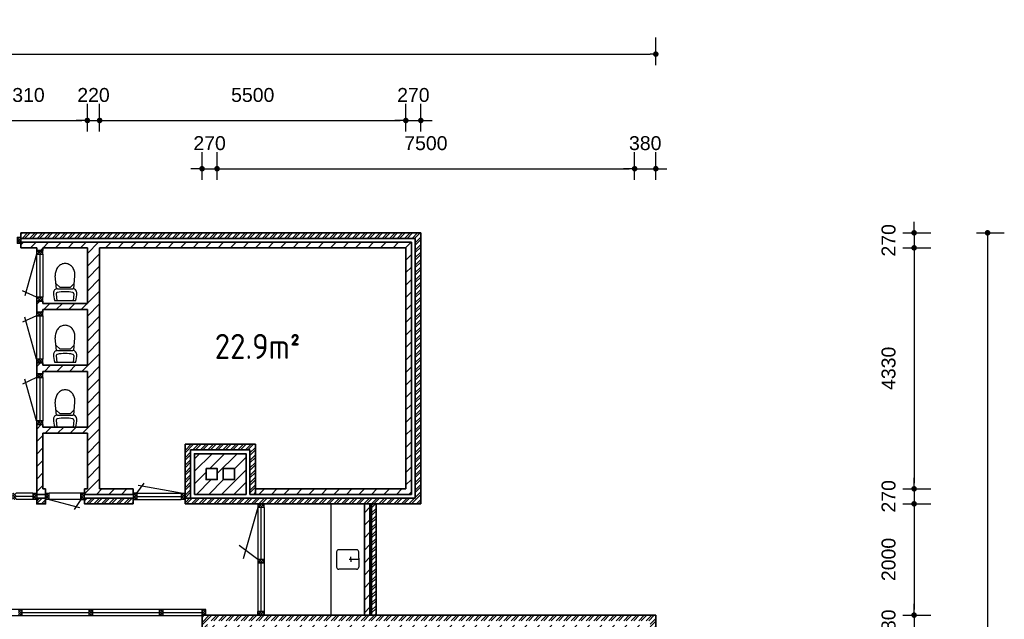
# Model space of a CAD drawing. Header units: millimetres. Extents: x -948 to 36751, y -3733 to 27939.
# Tile 5 of 5: x 19066 to 36751, y 17164 to 27939. Entities that reach past the tile are written whole.
import ezdxf

# ---------------------------------------------------------------- set-up
doc = ezdxf.new("R2010")
doc.units = ezdxf.units.MM
for name, color, linetype, lineweight in [('Arceringen', 1, 'Continuous', 13), ('Binnenwand', 2, 'Continuous', 35), ('Buitenwand', 3, 'Continuous', 35), ('Deuren Bi', 1, 'Continuous', 25), ('Kozijn Bi', 1, 'Continuous', 25), ('Kozijn Bu', 5, 'Continuous', 25), ('Maatvoering', 7, 'Continuous', 25)]:
    doc.layers.add(name, color=color, linetype=linetype, lineweight=lineweight)
doc.layers.add('Keuken', color=7, linetype='Continuous')
doc.layers.add('Sanitair', color=7, linetype='Continuous')
doc.styles.add('ISO', font='ISOCP3')
doc.styles.get("Standard").update_dxf_attribs({"font": 'ARIAL.TTF'})
doc.dimstyles.new('Ian1', dxfattribs={"dimscale": 100, "dimtxt": 2.5, "dimasz": 1, "dimexe": 3, "dimexo": 4, "dimgap": 3.3, "dimtad": 1, "dimdec": 0, "dimzin": 1, "dimdsep": 46, "dimtxsty": 'Standard', "dimblk": 'DOT', "dimcen": 1, "dimdle": 1, "dimclrd": 7, "dimclre": 7, "dimclrt": 7, "dimadec": 0, "dimazin": 0, "dimtfac": 1, "dimtdec": 0, "dimtix": 1, "dimtmove": 0, "dimatfit": 3, "dimfxl": 2, "dimfxlon": 1, "dimtolj": 1, "dimtzin": 0, "dimarcsym": 0})

# ---------------------------------------------------------------- blocks, each defined once
blk = doc.blocks.new('H741-12-')
at = {"layer": 'Sanitair', "color": 0, "linetype": 'ByBlock'}
for p, q in [((-186, 0), (186, 0)), ((-158, -125), (-147, 0)), ((158, -125), (147, 0)), ((-155, -214), (-177, -445)), ((-98, -244), (-160, -304)), ((139, -214), (-139, -214)), ((97, -244), (-98, -244)), ((97, -244), (159, -304)), ((154, -214), (176, -445))]:
    blk.add_line(p, q, dxfattribs=at)
for points in [[(-177, -445, 0.023662), (-178, -467, 0.087345)], [(-178, -467, 0.087345), (-164, -545, 0.093155), (-126, -610, 0.102751), (-67, -654, 0.110746), (-1, -669, 0.110746), (66, -654, 0.102751), (125, -610, 0.093155), (163, -545, 0.087345), (177, -467, 0.023662), (176, -445, 0.093155)]]:
    blk.add_lwpolyline(points, format="xyb", dxfattribs=at)
for centre, radius, start, end in [((-237, -143), 447, 359.9884, 18.676), ((237, -143), 447, 161.324, 180.0116), ((-139, -143), 70.9, 180, 270), ((-137, -127), 20.6, 176.8904, 258.4996), ((0, 547), 708, 258.4996, 281.5004), ((139, -143), 70.9, 270, 0), ((137, -127), 20.6, 281.5004, 3.1096)]:
    blk.add_arc(centre, radius, start, end, dxfattribs=at)
blk = doc.blocks.new('$STIJLKZ')
at = {"color": 0, "linetype": 'ByBlock'}
for p, q in [((1, 1), (0, 1)), ((0, 1), (0, 0)), ((0, 0), (1, 0)), ((1, 1), (1, 0))]:
    blk.add_line(p, q, dxfattribs=at)
at = {"color": 0, "linetype": 'ByBlock', "flags": 9}
for tag, p in [('KB', (0.02, 0.85)), ('KH', (0.02, 0.68)), ('BWH', (0.02, 0.52)), ('NGM', (0.02, 0.35)), ('KHD', (0.02, 0.18)), ('KHB', (0.02, 0.01)), ('VSB', (0.51, 0.18)), ('ATS', (0.51, 0.85)), ('ATD', (0.51, 0.68)), ('SPL', (0.51, 0.52)), ('SP', (0.51, 0.01)), ('RDS', (0.51, 0.35))]:
    blk.add_attdef(tag, p, '', height=0.136, dxfattribs=at)
blk = doc.blocks.new('$STIJLDR')
at = {"color": 0, "linetype": 'ByBlock'}
for p, q in [((1, 1), (0, 1)), ((0, 1), (0, 0)), ((0, 0), (1, 0)), ((1, 1), (1, 0))]:
    blk.add_line(p, q, dxfattribs=at)
at = {"color": 0, "linetype": 'ByBlock', "flags": 9}
for tag, p in [('ZLR', (0.02, 0.52)), ('ZLL', (0.02, 0.35)), ('KB', (0.02, 0.85)), ('KH', (0.02, 0.68)), ('BL', (0.02, 0.18)), ('NGM', (0.02, 0.01)), ('SPL', (0.51, 0.18)), ('KHD', (0.51, 0.85)), ('KHB', (0.51, 0.68)), ('ODD', (0.51, 0.52)), ('DD', (0.51, 0.35))]:
    blk.add_attdef(tag, p, '', height=0.136, dxfattribs=at)
blk = doc.blocks.new('$STIJL')
at = {"color": 0, "linetype": 'ByBlock'}
for p, q in [((1, 1), (0, 1)), ((0, 1), (0, 0)), ((0, 0), (1, 0)), ((1, 1), (1, 0))]:
    blk.add_line(p, q, dxfattribs=at)
blk = doc.blocks.new('_Dot')
at = {"color": 0, "linetype": 'ByBlock', "lineweight": -2}
blk.add_line((-0.5, 0), (-1, 0), dxfattribs=at)
at = {"color": 0, "linetype": 'ByBlock', "const_width": 0.5}
blk.add_lwpolyline([(-0.25, 0, 1), (0.25, 0, 1)], format="xyb", close=True, dxfattribs=at)
blk = doc.blocks.new('*D63')
at = {"layer": 'Defpoints', "color": 0}
for p in [(30492, 27321), (5132, 20439), (30492, 17239)]:
    blk.add_point(p, dxfattribs=at)
at = {"layer": 'Maatvoering', "color": 7, "lineweight": -2}
for p, q in [((5132, 27121), (5132, 27621)), ((30492, 27121), (30492, 27621)), ((5232, 27321), (30392, 27321))]:
    blk.add_line(p, q, dxfattribs=at)
at = {"layer": 'Maatvoering', "color": 7, "lineweight": -2, "xscale": 100, "yscale": 100, "zscale": 100, "rotation": 180}
blk.add_blockref('_Dot', (5132, 27321), dxfattribs=at)
at = {"layer": 'Maatvoering', "color": 7, "lineweight": -2, "xscale": 100, "yscale": 100, "zscale": 100}
blk.add_blockref('_Dot', (30492, 27321), dxfattribs=at)
at = {"layer": 'Maatvoering', "color": 7, "insert": (17812, 27779), "char_height": 250, "attachment_point": 5}
blk.add_mtext('\\A1;25360', dxfattribs=at)
blk = doc.blocks.new('*D71')
at = {"layer": 'Defpoints', "color": 0}
for p in [(20282, 26128), (17972, 23839), (20282, 23839)]:
    blk.add_point(p, dxfattribs=at)
at = {"layer": 'Maatvoering', "color": 7, "lineweight": -2}
for p, q in [((17972, 25928), (17972, 26428)), ((20282, 25928), (20282, 26428)), ((18072, 26128), (20182, 26128))]:
    blk.add_line(p, q, dxfattribs=at)
at = {"layer": 'Maatvoering', "color": 7, "lineweight": -2, "xscale": 100, "yscale": 100, "zscale": 100, "rotation": 180}
blk.add_blockref('_Dot', (17972, 26128), dxfattribs=at)
at = {"layer": 'Maatvoering', "color": 7, "lineweight": -2, "xscale": 100, "yscale": 100, "zscale": 100}
blk.add_blockref('_Dot', (20282, 26128), dxfattribs=at)
at = {"layer": 'Maatvoering', "color": 7, "insert": (19127, 26585), "char_height": 250, "attachment_point": 5}
blk.add_mtext('\\A1;2310', dxfattribs=at)
blk = doc.blocks.new('*D72')
at = {"layer": 'Defpoints', "color": 0}
for p in [(20502, 26128), (20282, 23839), (20502, 23839)]:
    blk.add_point(p, dxfattribs=at)
at = {"layer": 'Maatvoering', "color": 7, "lineweight": -2}
for p, q in [((20282, 25928), (20282, 26428)), ((20502, 25928), (20502, 26428)), ((20182, 26128), (20082, 26128)), ((20282, 26128), (20502, 26128)), ((20602, 26128), (20702, 26128))]:
    blk.add_line(p, q, dxfattribs=at)
at = {"layer": 'Maatvoering', "color": 7, "lineweight": -2, "xscale": 100, "yscale": 100, "zscale": 100}
blk.add_blockref('_Dot', (20282, 26128), dxfattribs=at)
at = {"layer": 'Maatvoering', "color": 7, "lineweight": -2, "xscale": 100, "yscale": 100, "zscale": 100, "rotation": 180}
blk.add_blockref('_Dot', (20502, 26128), dxfattribs=at)
at = {"layer": 'Maatvoering', "color": 7, "insert": (20392, 26585), "char_height": 250, "attachment_point": 5}
blk.add_mtext('\\A1;220', dxfattribs=at)
blk = doc.blocks.new('*D73')
at = {"layer": 'Defpoints', "color": 0}
for p in [(26002, 26128), (20502, 23839), (26002, 23839)]:
    blk.add_point(p, dxfattribs=at)
at = {"layer": 'Maatvoering', "color": 7, "lineweight": -2}
for p, q in [((20502, 25928), (20502, 26428)), ((26002, 25928), (26002, 26428)), ((20602, 26128), (25902, 26128))]:
    blk.add_line(p, q, dxfattribs=at)
at = {"layer": 'Maatvoering', "color": 7, "lineweight": -2, "xscale": 100, "yscale": 100, "zscale": 100, "rotation": 180}
blk.add_blockref('_Dot', (20502, 26128), dxfattribs=at)
at = {"layer": 'Maatvoering', "color": 7, "lineweight": -2, "xscale": 100, "yscale": 100, "zscale": 100}
blk.add_blockref('_Dot', (26002, 26128), dxfattribs=at)
at = {"layer": 'Maatvoering', "color": 7, "insert": (23252, 26585), "char_height": 250, "attachment_point": 5}
blk.add_mtext('\\A1;5500', dxfattribs=at)
blk = doc.blocks.new('*D74')
at = {"layer": 'Defpoints', "color": 0}
for p in [(26272, 26128), (26272, 24109), (26002, 23839)]:
    blk.add_point(p, dxfattribs=at)
at = {"layer": 'Maatvoering', "color": 7, "lineweight": -2}
for p, q in [((26002, 25928), (26002, 26428)), ((26272, 25928), (26272, 26428)), ((25902, 26128), (25802, 26128)), ((26002, 26128), (26272, 26128)), ((26372, 26128), (26472, 26128))]:
    blk.add_line(p, q, dxfattribs=at)
at = {"layer": 'Maatvoering', "color": 7, "lineweight": -2, "xscale": 100, "yscale": 100, "zscale": 100}
blk.add_blockref('_Dot', (26002, 26128), dxfattribs=at)
at = {"layer": 'Maatvoering', "color": 7, "lineweight": -2, "xscale": 100, "yscale": 100, "zscale": 100, "rotation": 180}
blk.add_blockref('_Dot', (26272, 26128), dxfattribs=at)
at = {"layer": 'Maatvoering', "color": 7, "insert": (26137, 26585), "char_height": 250, "attachment_point": 5}
blk.add_mtext('\\A1;270', dxfattribs=at)
blk = doc.blocks.new('*D75')
at = {"layer": 'Defpoints', "color": 0}
for p in [(22612, 25261), (22342, 17225), (22612, 16859)]:
    blk.add_point(p, dxfattribs=at)
at = {"layer": 'Maatvoering', "color": 7, "lineweight": -2}
for p, q in [((22342, 25061), (22342, 25561)), ((22612, 25061), (22612, 25561)), ((22242, 25261), (22142, 25261)), ((22342, 25261), (22612, 25261)), ((22712, 25261), (22812, 25261))]:
    blk.add_line(p, q, dxfattribs=at)
at = {"layer": 'Maatvoering', "color": 7, "lineweight": -2, "xscale": 100, "yscale": 100, "zscale": 100}
blk.add_blockref('_Dot', (22342, 25261), dxfattribs=at)
at = {"layer": 'Maatvoering', "color": 7, "lineweight": -2, "xscale": 100, "yscale": 100, "zscale": 100, "rotation": 180}
blk.add_blockref('_Dot', (22612, 25261), dxfattribs=at)
at = {"layer": 'Maatvoering', "color": 7, "insert": (22477, 25719), "char_height": 250, "attachment_point": 5}
blk.add_mtext('\\A1;270', dxfattribs=at)
blk = doc.blocks.new('*D76')
at = {"layer": 'Defpoints', "color": 0}
for p in [(30112, 25261), (22612, 16859), (30112, 16859)]:
    blk.add_point(p, dxfattribs=at)
at = {"layer": 'Maatvoering', "color": 7, "lineweight": -2}
for p, q in [((22612, 25061), (22612, 25561)), ((30112, 25061), (30112, 25561)), ((22712, 25261), (30012, 25261))]:
    blk.add_line(p, q, dxfattribs=at)
at = {"layer": 'Maatvoering', "color": 7, "lineweight": -2, "xscale": 100, "yscale": 100, "zscale": 100, "rotation": 180}
blk.add_blockref('_Dot', (22612, 25261), dxfattribs=at)
at = {"layer": 'Maatvoering', "color": 7, "lineweight": -2, "xscale": 100, "yscale": 100, "zscale": 100}
blk.add_blockref('_Dot', (30112, 25261), dxfattribs=at)
at = {"layer": 'Maatvoering', "color": 7, "insert": (26362, 25719), "char_height": 250, "attachment_point": 5}
blk.add_mtext('\\A1;7500', dxfattribs=at)
blk = doc.blocks.new('*D77')
at = {"layer": 'Defpoints', "color": 0}
for p in [(30492, 25261), (30492, 17239), (30112, 16859)]:
    blk.add_point(p, dxfattribs=at)
at = {"layer": 'Maatvoering', "color": 7, "lineweight": -2}
for p, q in [((30112, 25061), (30112, 25561)), ((30492, 25061), (30492, 25561)), ((30012, 25261), (29912, 25261)), ((30112, 25261), (30492, 25261)), ((30592, 25261), (30692, 25261))]:
    blk.add_line(p, q, dxfattribs=at)
at = {"layer": 'Maatvoering', "color": 7, "lineweight": -2, "xscale": 100, "yscale": 100, "zscale": 100}
blk.add_blockref('_Dot', (30112, 25261), dxfattribs=at)
at = {"layer": 'Maatvoering', "color": 7, "lineweight": -2, "xscale": 100, "yscale": 100, "zscale": 100, "rotation": 180}
blk.add_blockref('_Dot', (30492, 25261), dxfattribs=at)
at = {"layer": 'Maatvoering', "color": 7, "insert": (30302, 25719), "char_height": 250, "attachment_point": 5}
blk.add_mtext('\\A1;380', dxfattribs=at)
blk = doc.blocks.new('*D78')
at = {"layer": 'Defpoints', "color": 0}
for p in [(26272, 24109), (20342, 1919), (36451, 1919)]:
    blk.add_point(p, dxfattribs=at)
at = {"layer": 'Maatvoering', "color": 7, "lineweight": -2}
for p, q in [((36251, 24109), (36751, 24109)), ((36451, 24009), (36451, 2019)), ((36251, 1919), (36751, 1919))]:
    blk.add_line(p, q, dxfattribs=at)
at = {"layer": 'Maatvoering', "color": 7, "lineweight": -2, "xscale": 100, "yscale": 100, "zscale": 100}
for p, rotation in [((36451, 24109), 90), ((36451, 1919), 270)]:
    blk.add_blockref('_Dot', p, dxfattribs=dict(at, rotation=rotation))
at = {"layer": 'Maatvoering', "color": 7, "insert": (35994, 13014), "char_height": 250, "attachment_point": 5, "rotation": 90}
blk.add_mtext('\\A1;22190', dxfattribs=at)
blk = doc.blocks.new('*D79')
at = {"layer": 'Defpoints', "color": 0}
for p in [(26272, 24109), (26002, 23839), (35131, 23839)]:
    blk.add_point(p, dxfattribs=at)
at = {"layer": 'Maatvoering', "color": 7, "lineweight": -2}
for p, q in [((35131, 24209), (35131, 24309)), ((34931, 24109), (35431, 24109)), ((35131, 24109), (35131, 23839)), ((34931, 23839), (35431, 23839)), ((35131, 23739), (35131, 23639))]:
    blk.add_line(p, q, dxfattribs=at)
at = {"layer": 'Maatvoering', "color": 7, "lineweight": -2, "xscale": 100, "yscale": 100, "zscale": 100}
for p, rotation in [((35131, 24109), 270), ((35131, 23839), 90)]:
    blk.add_blockref('_Dot', p, dxfattribs=dict(at, rotation=rotation))
at = {"layer": 'Maatvoering', "color": 7, "insert": (34673, 23974), "char_height": 250, "attachment_point": 5, "rotation": 90}
blk.add_mtext('\\A1;270', dxfattribs=at)
blk = doc.blocks.new('*D80')
at = {"layer": 'Defpoints', "color": 0}
for p in [(26002, 23839), (26002, 19509), (35131, 19509)]:
    blk.add_point(p, dxfattribs=at)
at = {"layer": 'Maatvoering', "color": 7, "lineweight": -2}
for p, q in [((34931, 23839), (35431, 23839)), ((35131, 23739), (35131, 19609)), ((34931, 19509), (35431, 19509))]:
    blk.add_line(p, q, dxfattribs=at)
at = {"layer": 'Maatvoering', "color": 7, "lineweight": -2, "xscale": 100, "yscale": 100, "zscale": 100}
for p, rotation in [((35131, 23839), 90), ((35131, 19509), 270)]:
    blk.add_blockref('_Dot', p, dxfattribs=dict(at, rotation=rotation))
at = {"layer": 'Maatvoering', "color": 7, "insert": (34673, 21674), "char_height": 250, "attachment_point": 5, "rotation": 90}
blk.add_mtext('\\A1;4330', dxfattribs=at)
blk = doc.blocks.new('*D81')
at = {"layer": 'Defpoints', "color": 0}
for p in [(26002, 19509), (26272, 19239), (35131, 19239)]:
    blk.add_point(p, dxfattribs=at)
at = {"layer": 'Maatvoering', "color": 7, "lineweight": -2}
for p, q in [((35131, 19609), (35131, 19709)), ((34931, 19509), (35431, 19509)), ((35131, 19509), (35131, 19239)), ((34931, 19239), (35431, 19239)), ((35131, 19139), (35131, 19039))]:
    blk.add_line(p, q, dxfattribs=at)
at = {"layer": 'Maatvoering', "color": 7, "lineweight": -2, "xscale": 100, "yscale": 100, "zscale": 100}
for p, rotation in [((35131, 19509), 270), ((35131, 19239), 90)]:
    blk.add_blockref('_Dot', p, dxfattribs=dict(at, rotation=rotation))
at = {"layer": 'Maatvoering', "color": 7, "insert": (34673, 19374), "char_height": 250, "attachment_point": 5, "rotation": 90}
blk.add_mtext('\\A1;270', dxfattribs=at)
blk = doc.blocks.new('*D82')
at = {"layer": 'Defpoints', "color": 0}
for p in [(26272, 19239), (30492, 17239), (35131, 17239)]:
    blk.add_point(p, dxfattribs=at)
at = {"layer": 'Maatvoering', "color": 7, "lineweight": -2}
for p, q in [((34931, 19239), (35431, 19239)), ((35131, 19139), (35131, 17339)), ((34931, 17239), (35431, 17239))]:
    blk.add_line(p, q, dxfattribs=at)
at = {"layer": 'Maatvoering', "color": 7, "lineweight": -2, "xscale": 100, "yscale": 100, "zscale": 100}
for p, rotation in [((35131, 19239), 90), ((35131, 17239), 270)]:
    blk.add_blockref('_Dot', p, dxfattribs=dict(at, rotation=rotation))
at = {"layer": 'Maatvoering', "color": 7, "insert": (34673, 18239), "char_height": 250, "attachment_point": 5, "rotation": 90}
blk.add_mtext('\\A1;2000', dxfattribs=at)
blk = doc.blocks.new('*D83')
at = {"layer": 'Defpoints', "color": 0}
for p in [(30492, 17239), (30112, 16859), (35131, 16859)]:
    blk.add_point(p, dxfattribs=at)
at = {"layer": 'Maatvoering', "color": 7, "lineweight": -2}
for p, q in [((35131, 17339), (35131, 17439)), ((34931, 17239), (35431, 17239)), ((35131, 17239), (35131, 16859)), ((34931, 16859), (35431, 16859)), ((35131, 16759), (35131, 16659))]:
    blk.add_line(p, q, dxfattribs=at)
at = {"layer": 'Maatvoering', "color": 7, "lineweight": -2, "xscale": 100, "yscale": 100, "zscale": 100}
for p, rotation in [((35131, 17239), 270), ((35131, 16859), 90)]:
    blk.add_blockref('_Dot', p, dxfattribs=dict(at, rotation=rotation))
at = {"layer": 'Maatvoering', "color": 7, "insert": (34673, 17049), "char_height": 250, "attachment_point": 5, "rotation": 90}
blk.add_mtext('\\A1;380', dxfattribs=at)

msp = doc.modelspace()

# ---------------------------------------------------------------- hatches: boundary and pattern name
at = {"layer": 'Arceringen'}
h = msp.add_hatch(dxfattribs=at)
h.set_pattern_fill('ANSI32', color=256, scale=10, style=0)
h.set_pattern_definition([(45, (15281.61, 19238.52), (-67.3519, 67.3519), []), (45, (15326.51, 19238.52), (-67.3519, 67.3519), [])])
h.paths.add_polyline_path([(16461.6, 19338.5), (15381.6, 19338.5), (15381.6, 24008.5), (16744.6, 24008.5), (16744.6, 24108.5), (15281.6, 24108.5), (15281.6, 19238.5), (16461.6, 19238.5)])
h.paths.add_polyline_path([(18071.6, 19338.5), (17761.6, 19338.5), (17761.6, 19238.5), (18071.6, 19238.5)])
h.paths.add_polyline_path([(19531.6, 19338.5), (19371.6, 19338.5), (19371.6, 19316.5), (19371.6, 19238.5), (19531.6, 19238.5)], flags=16)
h.paths.add_polyline_path([(21101.6, 19338.5), (20231.6, 19338.5), (20231.6, 19238.5), (21101.6, 19238.5)])
h.paths.add_polyline_path([(23301.6, 20308.5), (22035.6, 20308.5), (22035.6, 19338.5), (22135.6, 19338.5), (22135.6, 20208.5), (23201.6, 20208.5), (23201.6, 19408.5), (23301.6, 19408.5)], flags=17)
h.paths.add_polyline_path([(26271.6, 24108.5), (19088.6, 24108.5), (19088.6, 24008.5), (26171.6, 24008.5), (26171.6, 19338.5), (22035.6, 19338.5), (22035.6, 19238.5), (26271.6, 19238.5)])
h.paths.add_polyline_path([(18254.6, 24108.5), (17578.6, 24108.5), (17578.6, 24008.5), (18254.6, 24008.5)])
h = msp.add_hatch(dxfattribs=at)
h.set_pattern_fill('ANSI31', color=256, scale=50, style=0)
h.set_pattern_definition([(45, (5311.6, 12358.52), (-112.2532, 112.2532), [])])
h.paths.add_polyline_path([(13111.6, 17724.5), (13011.6, 17724.5), (13011.6, 12558.5), (9011.6, 12558.5), (9011.6, 12358.5), (13111.6, 12358.5)])
h.paths.add_polyline_path([(13111.6, 20258.5), (5311.6, 20258.5), (5311.6, 20058.5), (5395.6, 20058.5), (13011.6, 20058.5), (13011.6, 18858.5), (13111.6, 18858.5)])
h.paths.add_polyline_path([(15551.6, 23838.5), (16744.6, 23838.5), (16744.6, 23938.5), (15451.6, 23938.5), (15451.6, 19408.5), (16461.6, 19408.5), (16461.6, 19508.5), (15551.6, 19508.5)])
h.paths.add_polyline_path([(17971.6, 23838.5), (18254.6, 23838.5), (18254.6, 23938.5), (17578.6, 23938.5), (17578.6, 23838.5), (17861.6, 23838.5), (17861.6, 19508.5), (17761.6, 19508.5), (17761.6, 19408.5), (18071.6, 19408.5), (18071.6, 19430.5), (18071.6, 19508.5), (17971.6, 19508.5)])
h.paths.add_polyline_path([(19481.6, 20508.5), (20281.6, 20508.5), (20281.6, 19508.5), (20231.6, 19508.5), (20231.6, 19408.5), (21101.6, 19408.5), (21101.6, 19508.5), (20501.6, 19508.5), (20501.6, 23838.5), (26001.6, 23838.5), (26001.6, 19508.5), (23301.6, 19508.5), (23301.6, 19408.5), (26101.6, 19408.5), (26101.6, 23938.5), (19088.6, 23938.5), (19088.6, 23838.5), (19371.6, 23838.5), (19371.6, 23793.5), (19481.6, 23793.5), (19481.6, 23838.5), (20281.6, 23838.5), (20281.6, 22838.5), (19481.6, 22838.5), (19481.6, 22883.5), (19371.6, 22883.5), (19371.6, 22683.5), (19481.6, 22683.5), (19481.6, 22728.5), (20281.6, 22728.5), (20281.6, 21728.5), (19481.6, 21728.5), (19481.6, 21773.5), (19371.6, 21773.5), (19371.6, 21573.5), (19481.6, 21573.5), (19481.6, 21618.5), (20281.6, 21618.5), (20281.6, 20618.5), (19481.6, 20618.5), (19481.6, 20663.5), (19371.6, 20663.5), (19371.6, 19408.5), (19531.6, 19408.5), (19531.6, 19508.5), (19481.6, 19508.5)])
h.paths.add_polyline_path([(23131.6, 20138.5), (22205.6, 20138.5), (22205.6, 19408.5), (23131.6, 19408.5)], flags=17)
h.paths.add_polyline_path([(22923.6, 19873.5), (22923.6, 19673.5), (22723.6, 19673.5), (22723.6, 19873.5)], flags=16)
h.paths.add_polyline_path([(22613.6, 19873.5), (22613.6, 19673.5), (22413.6, 19673.5), (22413.6, 19873.5)], flags=16)
h = msp.add_hatch(dxfattribs=at)
h.set_pattern_fill('ANSI37', color=256, scale=10, style=0)
h.set_pattern_definition([(45, (16744.606, 23916.52), (-22.45064, 22.45064), []), (135, (16744.606, 23916.52), (-22.45064, -22.45064), [])])
h.paths.add_polyline_path([(16811.6, 24030.5), (16744.6, 24030.5), (16744.6, 24008.5), (16744.6, 23916.5), (16811.6, 23916.5)])
h.paths.add_polyline_path([(17578.6, 24030.5), (17511.6, 24030.5), (17511.6, 23916.5), (17578.6, 23916.5), (17578.6, 23938.5)])
h.paths.add_polyline_path([(18321.6, 24030.5), (18254.6, 24030.5), (18254.6, 24008.5), (18254.6, 23916.5), (18321.6, 23916.5)])
h.paths.add_polyline_path([(19088.6, 24030.5), (19021.6, 24030.5), (19021.6, 23916.5), (19088.6, 23916.5), (19088.6, 23938.5)])
h = msp.add_hatch(dxfattribs=at)
h.set_pattern_fill('ANSI37', color=256, scale=10, style=0)
h.set_pattern_definition([(45, (19369.606, 20663.52), (-22.45064, 22.45064), []), (135, (19369.606, 20663.52), (-22.45064, -22.45064), [])])
h.paths.add_polyline_path([(19483.6, 23793.5), (19369.6, 23793.5), (19369.6, 23726.5), (19483.6, 23726.5)])
h.paths.add_polyline_path([(19483.6, 22950.5), (19369.6, 22950.5), (19369.6, 22883.5), (19483.6, 22883.5)])
h.paths.add_polyline_path([(19483.6, 22683.5), (19369.6, 22683.5), (19369.6, 22616.5), (19483.6, 22616.5)])
h.paths.add_polyline_path([(19483.6, 21840.5), (19369.6, 21840.5), (19369.6, 21773.5), (19483.6, 21773.5)])
h.paths.add_polyline_path([(19483.6, 21573.5), (19369.6, 21573.5), (19369.6, 21506.5), (19483.6, 21506.5)])
h.paths.add_polyline_path([(19483.6, 20730.5), (19369.6, 20730.5), (19369.6, 20663.5), (19483.6, 20663.5)])
h = msp.add_hatch(dxfattribs=at)
h.set_pattern_fill('ANSI32', color=256, scale=10, style=0)
h.set_pattern_definition([(45, (5131.61, 1918.52), (-67.35192, 67.35192), []), (45, (5176.51, 1918.52), (-67.35192, 67.35192), [])])
h.paths.add_polyline_path([(13281.6, 20438.5), (5131.6, 20438.5), (5131.6, 20058.5), (5231.6, 20058.5), (5231.6, 20338.5), (13181.6, 20338.5), (13181.6, 18858.5), (13281.6, 18858.5)])
h.paths.add_polyline_path([(5231.6, 14642.5), (5131.6, 14642.5), (5131.6, 12178.5), (5511.6, 12178.5), (5511.6, 12278.5), (5231.6, 12278.5)])
h.paths.add_polyline_path([(13281.6, 17724.5), (13181.6, 17724.5), (13181.6, 12278.5), (9011.6, 12278.5), (9011.6, 12178.5), (13281.6, 12178.5)])
h.paths.add_polyline_path([(25467.6, 19238.5), (25387.6, 19238.5), (25387.6, 17238.5), (25467.6, 17238.5)])
h.paths.add_polyline_path([(30491.6, 17238.5), (22341.6, 17238.5), (22341.6, 17224.5), (22341.6, 11798.4), (22441.6, 11798.4), (22441.6, 17138.5), (30391.6, 17138.5), (30391.6, 12858.5), (30491.6, 12858.5)])
h.paths.add_polyline_path([(30491.6, 9358.5), (30391.6, 9358.5), (30391.6, 9078.5), (28027.6, 9078.5), (28027.6, 8978.5), (30491.6, 8978.5)])
h.paths.add_polyline_path([(22441.6, 10664.4), (22341.6, 10664.4), (22341.6, 8978.5), (22611.6, 8978.5), (22611.6, 9078.5), (22441.6, 9078.5)])
h.paths.add_polyline_path([(20341.6, 10178.5), (18160.1, 10178.5), (18160.1, 10078.5), (20241.6, 10078.5), (20241.6, 5798.5), (20341.6, 5798.5)])
h.paths.add_polyline_path([(17026.1, 10178.5), (14995.6, 10178.5), (14995.6, 10078.5), (17026.1, 10078.5)])
h.paths.add_polyline_path([(13861.6, 10178.5), (12081.6, 10178.5), (12081.6, 1918.5), (12461.6, 1918.5), (12461.6, 2018.5), (12181.6, 2018.5), (12181.6, 10078.5), (13861.6, 10078.5)])
h.paths.add_polyline_path([(20341.6, 2298.5), (20241.6, 2298.5), (20241.6, 2018.5), (17877.6, 2018.5), (17877.6, 1918.5), (20341.6, 1918.5)])
h = msp.add_hatch(dxfattribs=at)
h.set_pattern_fill('ANSI37', color=256, scale=10, style=0)
h.set_pattern_definition([(45, (16461.606, 19316.52), (-22.45064, 22.45064), []), (135, (16461.606, 19316.52), (-22.45064, -22.45064), [])])
h.paths.add_polyline_path([(22035.6, 19430.5), (21968.6, 19430.5), (21968.6, 19316.5), (22035.6, 19316.5)])
h.paths.add_polyline_path([(21168.6, 19430.5), (21101.6, 19430.5), (21101.6, 19408.5), (21101.6, 19316.5), (21168.6, 19316.5)])
h.paths.add_polyline_path([(20231.6, 19430.5), (20164.6, 19430.5), (20164.6, 19316.5), (20231.6, 19316.5), (20231.6, 19338.5)])
h.paths.add_polyline_path([(19598.6, 19430.5), (19531.6, 19430.5), (19531.6, 19408.5), (19531.6, 19316.5), (19598.6, 19316.5)])
h.paths.add_polyline_path([(19371.6, 19430.5), (19304.6, 19430.5), (19304.6, 19316.5), (19371.6, 19316.5)])
h.paths.add_polyline_path([(19005.6, 19430.5), (18938.6, 19430.5), (18938.6, 19316.5), (19005.6, 19316.5)])
h.paths.add_polyline_path([(18138.6, 19430.5), (18071.6, 19430.5), (18071.6, 19316.5), (18138.6, 19316.5)])
h.paths.add_polyline_path([(17761.6, 19430.5), (17694.6, 19430.5), (17694.6, 19316.5), (17761.6, 19316.5), (17761.6, 19338.5)])
h.paths.add_polyline_path([(16894.6, 19430.5), (16827.6, 19430.5), (16827.6, 19316.5), (16894.6, 19316.5)])
h.paths.add_polyline_path([(16528.6, 19430.5), (16461.6, 19430.5), (16461.6, 19408.5), (16461.6, 19316.5), (16528.6, 19316.5)])
h = msp.add_hatch(dxfattribs=at)
h.set_pattern_fill('ANSI31', color=256, scale=50, style=0)
h.set_pattern_definition([(45, (22511.6, 9148.52), (-112.2532, 112.2532), [])])
h.paths.add_polyline_path([(25357.6, 19238.5), (25257.6, 19238.5), (25257.6, 17238.5), (25357.6, 17238.5)])
h.paths.add_polyline_path([(30311.6, 17058.5), (22511.6, 17058.5), (22511.6, 11798.4), (22611.6, 11798.4), (22611.6, 16858.5), (30111.6, 16858.5), (30111.6, 12858.5), (30311.6, 12858.5)])
h.paths.add_polyline_path([(30311.6, 9358.5), (30227.6, 9358.5), (28027.6, 9358.5), (28027.6, 9158.5), (30311.6, 9158.5)])
h.paths.add_polyline_path([(22611.6, 10664.4), (22511.6, 10664.4), (22511.6, 9148.5), (22611.6, 9148.5), (22611.6, 9242.5)])
h = msp.add_hatch(dxfattribs=at)
h.set_pattern_fill('ANSI37', color=256, scale=10, style=0)
h.set_pattern_definition([(45, (23341.606, 17238.52), (-22.45064, 22.45064), []), (135, (23341.606, 17238.52), (-22.45064, -22.45064), [])])
h.paths.add_polyline_path([(23455.6, 19238.5), (23341.6, 19238.5), (23341.6, 19171.5), (23455.6, 19171.5)])
h.paths.add_polyline_path([(23455.6, 18238.5), (23341.6, 18238.5), (23341.6, 18171.5), (23455.6, 18171.5)])
h.paths.add_polyline_path([(23455.6, 17305.5), (23341.6, 17305.5), (23341.6, 17238.5), (23455.6, 17238.5)])
h = msp.add_hatch(dxfattribs=at)
h.set_pattern_fill('ANSI37', color=256, scale=10, style=0)
h.set_pattern_definition([(45, (15181.606, 12078.52), (-22.45064, 22.45064), []), (135, (15181.606, 12078.52), (-22.45064, -22.45064), [])])
h.paths.add_polyline_path([(22408.6, 17338.5), (22341.6, 17338.5), (22341.6, 17238.5), (22408.6, 17238.5)])
h.paths.add_polyline_path([(21646.1, 17338.5), (21579.1, 17338.5), (21579.1, 17224.5), (21646.1, 17224.5)])
h.paths.add_polyline_path([(20379.1, 17338.5), (20312.1, 17338.5), (20312.1, 17224.5), (20379.1, 17224.5)])
h.paths.add_polyline_path([(19112.1, 17338.5), (19045.1, 17338.5), (19045.1, 17224.5), (19112.1, 17224.5)])
h.paths.add_polyline_path([(17845.1, 17338.5), (17778.1, 17338.5), (17778.1, 17224.5), (17845.1, 17224.5)])
h.paths.add_polyline_path([(16578.1, 17338.5), (16511.1, 17338.5), (16511.1, 17224.5), (16578.1, 17224.5)])
h.paths.add_polyline_path([(15311.1, 17338.5), (15181.6, 17338.5), (15181.6, 17209), (15295.6, 17209), (15295.6, 17224.5), (15311.1, 17224.5)])
h.paths.add_polyline_path([(15295.6, 16009), (15181.6, 16009), (15181.6, 15942), (15295.6, 15942)])
h.paths.add_polyline_path([(15295.6, 14742), (15181.6, 14742), (15181.6, 14675), (15295.6, 14675)])
h.paths.add_polyline_path([(15295.6, 13475), (15181.6, 13475), (15181.6, 13408), (15295.6, 13408)])
h.paths.add_polyline_path([(15311.1, 12192.5), (15295.6, 12192.5), (15295.6, 12208), (15181.6, 12208), (15181.6, 12078.5), (15311.1, 12078.5)])
h.paths.add_polyline_path([(16578.1, 12192.5), (16511.1, 12192.5), (16511.1, 12078.5), (16578.1, 12078.5)])
h.paths.add_polyline_path([(17845.1, 12192.5), (17778.1, 12192.5), (17778.1, 12078.5), (17845.1, 12078.5)])
h.paths.add_polyline_path([(19201.6, 12192.5), (19045.1, 12192.5), (19045.1, 12078.5), (19201.6, 12078.5)])

# ---------------------------------------------------------------- linework, layer by layer
at = {"layer": 'Binnenwand'}
for p, q in [((19088.6, 23938.5), (26101.6, 23938.5)), ((19088.6, 23838.5), (19088.6, 23938.5)), ((26101.6, 23938.5), (26101.6, 19408.5)), ((19371.6, 23838.5), (19088.6, 23838.5)), ((19371.6, 23793.5), (19371.6, 23838.5)), ((19481.6, 23793.5), (19371.6, 23793.5)), ((20281.6, 23838.5), (19481.6, 23838.5)), ((19481.6, 23838.5), (19481.6, 23793.5)), ((20281.6, 22838.5), (20281.6, 23838.5)), ((26001.6, 23838.5), (20501.6, 23838.5)), ((20501.6, 23838.5), (20501.6, 19508.5)), ((26001.6, 19508.5), (26001.6, 23838.5)), ((19371.6, 22683.5), (19371.6, 22883.5)), ((19371.6, 22883.5), (19481.6, 22883.5)), ((19481.6, 22883.5), (19481.6, 22838.5)), ((19481.6, 22838.5), (20281.6, 22838.5)), ((19481.6, 22683.5), (19371.6, 22683.5)), ((20281.6, 22728.5), (19481.6, 22728.5)), ((19481.6, 22728.5), (19481.6, 22683.5)), ((20281.6, 21728.5), (20281.6, 22728.5)), ((19371.6, 21573.5), (19371.6, 21773.5)), ((19371.6, 21773.5), (19481.6, 21773.5)), ((19481.6, 21773.5), (19481.6, 21728.5)), ((19481.6, 21728.5), (20281.6, 21728.5)), ((20281.6, 21618.5), (19481.6, 21618.5)), ((19481.6, 21618.5), (19481.6, 21573.5)), ((20281.6, 20618.5), (20281.6, 21618.5)), ((19481.6, 21573.5), (19371.6, 21573.5)), ((19371.6, 19408.5), (19371.6, 20663.5)), ((19371.6, 20663.5), (19481.6, 20663.5)), ((19481.6, 20663.5), (19481.6, 20618.5)), ((19481.6, 20618.5), (20281.6, 20618.5)), ((20281.6, 20508.5), (19481.6, 20508.5)), ((19481.6, 20508.5), (19481.6, 19508.5)), ((20281.6, 19508.5), (20281.6, 20508.5)), ((19481.6, 19508.5), (19531.6, 19508.5)), ((19531.6, 19508.5), (19531.6, 19408.5)), ((20231.6, 19408.5), (20231.6, 19508.5)), ((20231.6, 19508.5), (20281.6, 19508.5)), ((20501.6, 19508.5), (21101.6, 19508.5)), ((21101.6, 19508.5), (21101.6, 19408.5)), ((23301.6, 19508.5), (26001.6, 19508.5)), ((19531.6, 19408.5), (19371.6, 19408.5)), ((21101.6, 19408.5), (20231.6, 19408.5)), ((26101.6, 19408.5), (23301.6, 19408.5)), ((25257.6, 19238.5), (25257.6, 17238.5)), ((25257.6, 19238.5), (25357.6, 19238.5)), ((25357.6, 19238.5), (25357.6, 17238.5)), ((25357.6, 17238.5), (25257.6, 17238.5))]:
    msp.add_line(p, q, dxfattribs=at)
for points in [[(22205.6, 19408.5), (23131.6, 19408.5), (23131.6, 20138.5), (22205.6, 20138.5)], [(22413.6, 19873.5), (22413.6, 19673.5), (22613.6, 19673.5), (22613.6, 19873.5)], [(22923.6, 19873.5), (22923.6, 19673.5), (22723.6, 19673.5), (22723.6, 19873.5)], [(25257.6, 19238.5), (25357.6, 19238.5), (25357.6, 17238.5), (25257.6, 17238.5)]]:
    msp.add_lwpolyline(points, close=True, dxfattribs=at)
at = {"layer": 'Buitenwand'}
for p, q in [((19088.6, 24008.5), (19088.6, 24108.5)), ((19088.6, 24108.5), (26271.6, 24108.5)), ((26271.6, 19238.5), (26271.6, 24108.5)), ((26171.6, 24008.5), (19088.6, 24008.5)), ((26171.6, 24008.5), (26171.6, 19338.5)), ((22035.6, 19238.5), (22035.6, 20308.5)), ((22035.6, 20308.5), (23301.6, 20308.5)), ((23201.6, 20208.5), (22135.6, 20208.5)), ((22135.6, 20208.5), (22135.6, 19338.5)), ((23201.6, 19408.5), (23201.6, 20208.5)), ((23301.6, 20308.5), (23301.6, 19408.5)), ((22035.6, 19338.5), (26171.6, 19338.5)), ((23301.6, 19408.5), (23201.6, 19408.5)), ((26271.6, 19238.5), (22035.6, 19238.5)), ((25387.6, 19238.5), (25387.6, 17238.5)), ((25467.6, 19238.5), (25387.6, 19238.5)), ((25467.6, 19238.5), (25467.6, 17238.5)), ((22341.6, 11798.4), (22341.6, 17238.5)), ((22341.6, 17238.5), (30491.6, 17238.5)), ((25387.6, 17238.5), (25467.6, 17238.5)), ((30491.6, 17238.5), (30491.6, 12858.5))]:
    msp.add_line(p, q, dxfattribs=at)
for points in [[(19371.6, 19338.5), (19531.6, 19338.5), (19531.6, 19238.5), (19371.6, 19238.5)], [(21101.6, 19238.5), (20231.6, 19238.5), (20231.6, 19338.5), (21101.6, 19338.5)]]:
    msp.add_lwpolyline(points, close=True, dxfattribs=at)
at = {"layer": 'Deuren Bi'}
for p, q in [((19369.6, 23726.5), (19160.4, 22976.1)), ((19369.6, 23793.5), (19369.6, 23726.5)), ((19483.6, 23793.5), (19369.6, 23793.5)), ((19369.6, 23726.5), (19483.6, 23726.5)), ((19369.6, 23726.5), (19369.6, 22950.5)), ((19426.6, 23726.5), (19426.6, 22950.5)), ((19483.6, 23726.5), (19483.6, 23793.5)), ((19483.6, 23726.5), (19483.6, 22950.5)), ((19369.6, 22950.5), (19116, 23064.9)), ((19369.6, 22950.5), (19369.6, 22883.5)), ((19483.6, 22950.5), (19369.6, 22950.5)), ((19369.6, 22883.5), (19483.6, 22883.5)), ((19483.6, 22883.5), (19483.6, 22950.5)), ((19369.6, 22683.5), (19369.6, 22616.5)), ((19483.6, 22683.5), (19369.6, 22683.5)), ((19483.6, 22616.5), (19483.6, 22683.5)), ((19369.6, 22616.5), (19116, 22502.2)), ((19369.6, 21840.5), (19160.4, 22591)), ((19369.6, 22616.5), (19483.6, 22616.5)), ((19369.6, 22616.5), (19369.6, 21840.5)), ((19426.6, 22616.5), (19426.6, 21840.5)), ((19483.6, 22616.5), (19483.6, 21840.5)), ((19369.6, 21840.5), (19369.6, 21773.5)), ((19483.6, 21840.5), (19369.6, 21840.5)), ((19369.6, 21773.5), (19483.6, 21773.5)), ((19483.6, 21773.5), (19483.6, 21840.5)), ((19369.6, 21506.5), (19116, 21392.2)), ((19369.6, 20730.5), (19160.4, 21481)), ((19369.6, 21573.5), (19369.6, 21506.5)), ((19483.6, 21573.5), (19369.6, 21573.5)), ((19369.6, 21506.5), (19483.6, 21506.5)), ((19369.6, 21506.5), (19369.6, 20730.5)), ((19426.6, 21506.5), (19426.6, 20730.5)), ((19483.6, 21506.5), (19483.6, 21573.5)), ((19483.6, 21506.5), (19483.6, 20730.5)), ((19369.6, 20730.5), (19369.6, 20663.5)), ((19483.6, 20730.5), (19369.6, 20730.5)), ((19483.6, 20663.5), (19483.6, 20730.5)), ((19369.6, 20663.5), (19483.6, 20663.5)), ((21168.6, 19430.5), (21302, 19608.8)), ((21968.6, 19430.5), (21195, 19570.4)), ((19598.6, 19316.5), (20142.3, 19172.6)), ((20164.6, 19316.5), (20043.8, 19138.4)), ((21168.6, 19373.5), (21968.6, 19373.5)), ((23341.6, 19171.5), (23082.4, 18248.5)), ((23341.6, 18238.5), (23010.5, 18490.9)), ((23455.6, 18238.5), (23341.6, 18238.5)), ((23455.6, 18171.5), (23341.6, 18171.5))]:
    msp.add_line(p, q, dxfattribs=at)
at = {"layer": 'Keuken'}
for p, q in [((24657.6, 19238.5), (24657.6, 17238.5)), ((24757.6, 18373.5), (24757.6, 18103.5)), ((25013.3, 18238.5), (24982.5, 18238.5)), ((25013.3, 18238.5), (25013.3, 18283.9)), ((25157.6, 18238.5), (25013.3, 18238.5)), ((25013.3, 18238.5), (25013.3, 18198.8)), ((25157.6, 18259.9), (25157.6, 18217.2))]:
    msp.add_line(p, q, dxfattribs=at)
at = {"layer": 'Keuken', "color": 0, "linetype": 'ByBlock'}
for p, q in [((25117.6, 18413.5), (24797.6, 18413.5)), ((25157.6, 18259.9), (25157.6, 18373.5)), ((25157.6, 18217.2), (25157.6, 18103.5)), ((25117.6, 18063.5), (24797.6, 18063.5)), ((25257.6, 17238.5), (24657.6, 17238.5))]:
    msp.add_line(p, q, dxfattribs=at)
for centre, start, end in [((24797.6, 18373.5), 90, 180), ((25117.6, 18373.5), 0, 90), ((24797.6, 18103.5), 180, 270), ((25117.6, 18103.5), 270, 0)]:
    msp.add_arc(centre, 40, start, end, dxfattribs=at)
at = {"layer": 'Kozijn Bi'}
for p, q in [((19304.6, 19430.5), (19005.6, 19430.5)), ((19304.6, 19373.5), (19005.6, 19373.5)), ((19304.6, 19316.5), (19005.6, 19316.5)), ((20164.6, 19430.5), (19598.6, 19430.5)), ((20164.6, 19316.5), (19598.6, 19316.5)), ((21168.6, 19430.5), (21968.6, 19430.5)), ((21168.6, 19316.5), (21968.6, 19316.5)), ((23341.6, 19171.5), (23341.6, 17305.5)), ((23398.6, 19171.5), (23398.6, 18238.5)), ((23455.6, 19171.5), (23455.6, 17305.5)), ((23398.6, 18171.5), (23398.6, 17305.5)), ((22408.6, 17338.5), (15181.6, 17338.5)), ((19112.1, 17224.5), (19112.1, 17338.5)), ((20312.1, 17224.5), (20312.1, 17338.5)), ((20379.1, 17224.5), (20379.1, 17338.5)), ((21579.1, 17224.5), (21579.1, 17338.5)), ((21646.1, 17224.5), (21646.1, 17338.5)), ((22341.6, 17224.5), (22341.6, 17338.5)), ((22408.6, 17238.5), (22408.6, 17338.5)), ((22341.6, 17224.5), (15295.6, 17224.5)), ((20312.1, 17281.5), (19112.1, 17281.5)), ((21579.1, 17281.5), (20379.1, 17281.5)), ((22341.6, 17281.5), (21646.1, 17281.5))]:
    msp.add_line(p, q, dxfattribs=at)

# ---------------------------------------------------------------- block references
at = {"layer": 'Kozijn Bi', "yscale": 114, "zscale": 2087}
for name, p, xscale in [('$STIJLDR', (19371.6, 19316.5), -67), ('$STIJLDR', (21101.6, 19316.5), 67), ('$STIJL', (22035.6, 19316.5), -67)]:
    msp.add_blockref(name, p, dxfattribs=dict(at, xscale=xscale))
for name, p, xscale, rotation in [('$STIJL', (19531.6, 19430.5), -67, 180), ('$STIJLDR', (20231.6, 19430.5), 67, 180), ('$STIJL', (23341.6, 19238.5), 67, 270), ('$STIJLDR', (23341.6, 17238.5), -67, 270)]:
    msp.add_blockref(name, p, dxfattribs=dict(at, xscale=xscale, rotation=rotation))
at = {"layer": 'Kozijn Bu', "xscale": -67, "yscale": 114, "zscale": 1000}
msp.add_blockref('$STIJLKZ', (19088.6, 23916.5), dxfattribs=at)
at = {"layer": 'Sanitair', "rotation": 180}
for p in [(19881.6, 22888.5), (19881.6, 21778.5), (19881.6, 20618.5)]:
    msp.add_blockref('H741-12-', p, dxfattribs=at)

# ---------------------------------------------------------------- texts
at = {"layer": 'Maatvoering', "insert": (22569.2, 22292.6), "char_height": 450, "width": 3516.866, "attachment_point": 1, "style": 'ISO'}
msp.add_mtext('22.9m²', dxfattribs=at)

# ---------------------------------------------------------------- dimensions: what is measured, and where the dimension line sits
at = {"layer": 'Maatvoering'}
for base, p1, p2, picture, middle in [((30491.6, 27320.9), (5131.6, 20438.5), (30491.6, 17238.5), '*D63', (17811.6, 27778.6)), ((22611.6, 25261.4), (22341.6, 17224.5), (22611.6, 16858.5), '*D75', (22476.6, 25719.1))]:
    dim = msp.add_linear_dim(base=base, p1=p1, p2=p2, dimstyle='Ian1', dxfattribs=at)
    dim.commit()
    dim.dimension.update_dxf_attribs({"geometry": picture, "text_midpoint": middle})
for base, p1, p2, picture, middle in [((20281.6, 26127.6), (17971.6, 23838.5), (20281.6, 23838.5), '*D71', (19126.6, 26585.3)), ((20501.6, 26127.6), (20281.6, 23838.5), (20501.6, 23838.5), '*D72', (20391.6, 26585.2)), ((26001.6, 26127.6), (20501.6, 23838.5), (26001.6, 23838.5), '*D73', (23251.6, 26585.2)), ((26271.6, 26127.6), (26001.6, 23838.5), (26271.6, 24108.5), '*D74', (26136.6, 26585.2)), ((30111.6, 25261.4), (22611.6, 16858.5), (30111.6, 16858.5), '*D76', (26361.6, 25719.1)), ((30491.6, 25261.4), (30111.6, 16858.5), (30491.6, 17238.5), '*D77', (30301.6, 25719.1))]:
    dim = msp.add_linear_dim(base=base, p1=p1, p2=p2, dimstyle='Ian1', override={"dimtmove": 1}, dxfattribs=at)
    dim.commit()
    dim.dimension.update_dxf_attribs({"geometry": picture, "text_midpoint": middle})
for base, p2, picture, middle in [((35130.8, 23838.5), (26001.6, 23838.5), '*D79', (34673.2, 23973.5)), ((36451.4, 1918.5), (20341.6, 1918.5), '*D78', (35993.8, 13013.5))]:
    dim = msp.add_linear_dim(base=base, p1=(26271.6, 24108.5), p2=p2, angle=90, dimstyle='Ian1', dxfattribs=at)
    dim.commit()
    dim.dimension.update_dxf_attribs({"geometry": picture, "text_midpoint": middle})
for base, p1, p2, picture, middle in [((35130.8, 19508.5), (26001.6, 23838.5), (26001.6, 19508.5), '*D80', (34673.1, 21673.5)), ((35130.8, 19238.5), (26001.6, 19508.5), (26271.6, 19238.5), '*D81', (34673.2, 19373.5)), ((35130.8, 17238.5), (26271.6, 19238.5), (30491.6, 17238.5), '*D82', (34673.2, 18238.5)), ((35130.8, 16858.5), (30491.6, 17238.5), (30111.6, 16858.5), '*D83', (34673.1, 17048.5))]:
    dim = msp.add_linear_dim(base=base, p1=p1, p2=p2, angle=90, dimstyle='Ian1', override={"dimtmove": 1}, dxfattribs=at)
    dim.commit()
    dim.dimension.update_dxf_attribs({"geometry": picture, "text_midpoint": middle})

doc.saveas('drawing.dxf')
